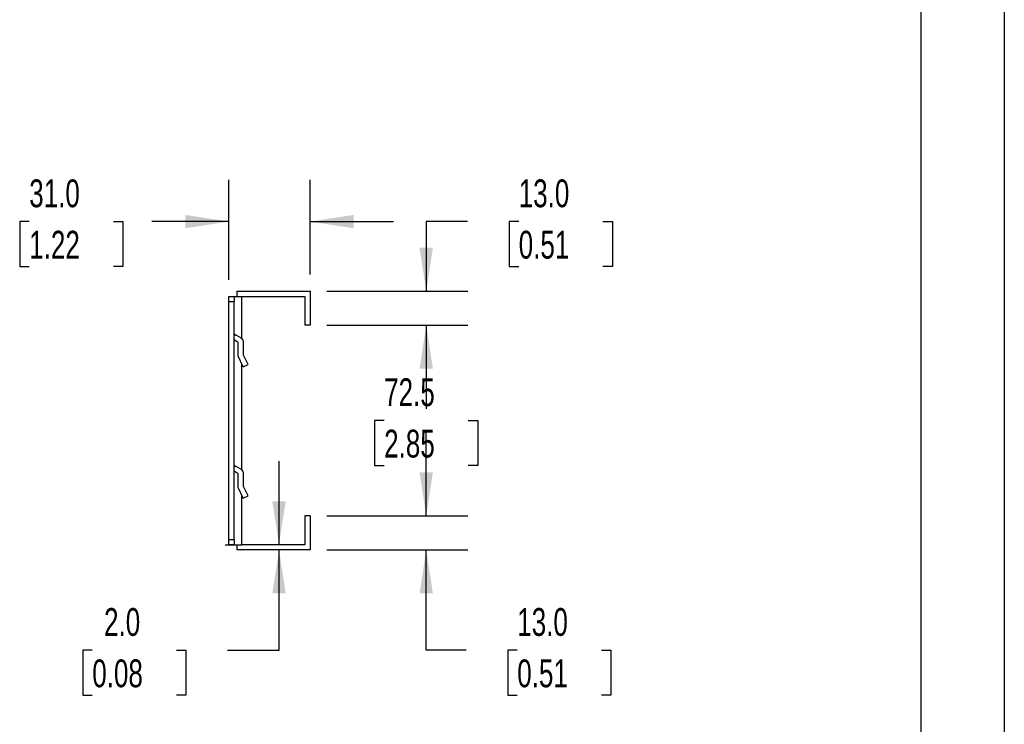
# Model space of a CAD drawing. Header units: millimetres. Extents: x 0 to 1397, y 0 to 1080.
# Tile 6 of 9: x 1022 to 1397, y 373 to 642. Entities that reach past the tile are written whole.
import ezdxf

# ---------------------------------------------------------------- set-up
doc = ezdxf.new("R2010")
doc.units = ezdxf.units.MM
doc.header["$LTSCALE"] = 5
doc.layers.add('DIMENSIONS', color=140, linetype='Continuous', lineweight=25)
doc.layers.add('TEXT', color=140, linetype='Continuous', lineweight=25)
doc.styles.add('SLDTEXTSTYLE0', font='TXT', dxfattribs={"width": 0.7})
doc.dimstyles.new('SLDDIMSTYLE1', dxfattribs={"dimtxt": 10.790039, "dimasz": 16.51, "dimexe": 0, "dimexo": 0.0625, "dimgap": 2.69751, "dimtad": 0, "dimtih": 1, "dimtoh": 1, "dimdec": 1, "dimrnd": 1e-09, "dimzin": 12, "dimdsep": 46, "dimtxsty": 'SLDTEXTSTYLE0', "dimsah": 1, "dimcen": 0.09, "dimadec": 0, "dimazin": 3, "dimtfac": 1, "dimtdec": 1, "dimtofl": 0, "dimtmove": 0, "dimatfit": 3, "dimfxl": 0, "dimfrac": 2, "dimtolj": 1, "dimtzin": 12, "dimarcsym": 0})
doc.dimstyles.new('SLDDIMSTYLE4', dxfattribs={"dimtxt": 10.790039, "dimasz": 16.51, "dimexe": 0, "dimexo": 0.0625, "dimgap": 2.69751, "dimtad": 0, "dimtih": 1, "dimtoh": 1, "dimdec": 1, "dimrnd": 1e-09, "dimzin": 4, "dimdsep": 46, "dimtxsty": 'SLDTEXTSTYLE0', "dimsah": 1, "dimcen": 0.09, "dimadec": 0, "dimazin": 1, "dimtfac": 1, "dimtdec": 1, "dimtmove": 0, "dimatfit": 0, "dimfxl": 0, "dimfrac": 2, "dimtolj": 1, "dimtzin": 12, "dimarcsym": 0})

# ---------------------------------------------------------------- blocks, each defined once
blk = doc.blocks.new('_D_6')
at = {"layer": 'DIMENSIONS'}
for p, q in [((1101.61, 542.64), (1101.61, 580.66)), ((1132.61, 544.65), (1132.61, 580.66)), ((1025.58, 564.79), (1021.95, 564.79)), ((1021.95, 564.79), (1021.95, 547.64)), ((1057.64, 564.79), (1061.26, 564.79)), ((1061.26, 564.79), (1061.26, 547.64)), ((1101.61, 564.79), (1072.26, 564.79)), ((1132.61, 564.79), (1164.36, 564.79)), ((1021.95, 547.64), (1025.58, 547.64)), ((1061.26, 547.64), (1057.64, 547.64))]:
    blk.add_line(p, q, dxfattribs=at)
for points in [[(1101.61, 564.79), (1085.1, 567.33), (1085.1, 562.25)], [(1132.61, 564.79), (1149.12, 562.25), (1149.12, 567.33)]]:
    blk.add_solid(points, dxfattribs=at)
at = {"layer": 'DIMENSIONS', "char_height": 10.583, "attachment_point": 1, "style": 'SLDTEXTSTYLE0'}
for s, insert in [('31.0', (1025.58, 580.84)), ('1.22', (1025.58, 561.28))]:
    blk.add_mtext(s, dxfattribs=dict(at, insert=insert))
blk = doc.blocks.new('_D_7')
at = {"layer": 'DIMENSIONS'}
for p, q in [((1192.58, 564.79), (1176.81, 564.79)), ((1176.81, 564.79), (1176.81, 538.3)), ((1212.04, 564.79), (1208.41, 564.79)), ((1208.41, 564.79), (1208.41, 547.64)), ((1244.1, 564.79), (1247.72, 564.79)), ((1247.72, 564.79), (1247.72, 547.64)), ((1208.41, 547.64), (1212.04, 547.64)), ((1247.72, 547.64), (1244.1, 547.64)), ((1138.96, 538.3), (1192.68, 538.3)), ((1138.96, 525.3), (1192.68, 525.3)), ((1176.81, 525.3), (1176.81, 493.55))]:
    blk.add_line(p, q, dxfattribs=at)
for points in [[(1176.81, 538.3), (1179.35, 554.81), (1174.27, 554.81)], [(1176.81, 525.3), (1174.27, 508.79), (1179.35, 508.79)]]:
    blk.add_solid(points, dxfattribs=at)
at = {"layer": 'DIMENSIONS', "char_height": 10.583, "attachment_point": 1, "style": 'SLDTEXTSTYLE0'}
for s, insert in [('13.0', (1212.04, 580.84)), ('0.51', (1212.04, 561.28))]:
    blk.add_mtext(s, dxfattribs=dict(at, insert=insert))
blk = doc.blocks.new('_D_8')
at = {"layer": 'DIMENSIONS'}
for p, q in [((1138.96, 525.3), (1192.68, 525.3)), ((1176.81, 525.3), (1176.81, 508.63)), ((1160.78, 489.06), (1157.15, 489.06)), ((1157.15, 489.06), (1157.15, 471.91)), ((1192.84, 489.06), (1196.46, 489.06)), ((1196.46, 489.06), (1196.46, 471.91)), ((1157.15, 471.91), (1160.78, 471.91)), ((1176.81, 452.79), (1176.81, 469.5)), ((1196.46, 471.91), (1192.84, 471.91)), ((1138.96, 452.79), (1192.68, 452.79))]:
    blk.add_line(p, q, dxfattribs=at)
for points in [[(1176.81, 525.3), (1174.27, 508.79), (1179.35, 508.79)], [(1176.81, 452.79), (1179.35, 469.3), (1174.27, 469.3)]]:
    blk.add_solid(points, dxfattribs=at)
at = {"layer": 'DIMENSIONS', "char_height": 10.583, "attachment_point": 1, "style": 'SLDTEXTSTYLE0'}
for s, insert in [('72.5', (1160.78, 505.12)), ('2.85', (1160.78, 485.56))]:
    blk.add_mtext(s, dxfattribs=dict(at, insert=insert))
blk = doc.blocks.new('_D_9')
at = {"layer": 'DIMENSIONS'}
for p, q in [((1176.81, 452.79), (1176.81, 484.54)), ((1138.96, 452.79), (1192.68, 452.79)), ((1138.96, 439.79), (1192.68, 439.79)), ((1176.81, 401.6), (1176.81, 439.79)), ((1192.03, 401.6), (1176.81, 401.6)), ((1211.48, 401.6), (1207.86, 401.6)), ((1207.86, 401.6), (1207.86, 384.45)), ((1243.54, 401.6), (1247.17, 401.6)), ((1247.17, 401.6), (1247.17, 384.45)), ((1207.86, 384.45), (1211.48, 384.45)), ((1247.17, 384.45), (1243.54, 384.45))]:
    blk.add_line(p, q, dxfattribs=at)
for points in [[(1176.81, 452.79), (1179.35, 469.3), (1174.27, 469.3)], [(1176.81, 439.79), (1174.27, 423.28), (1179.35, 423.28)]]:
    blk.add_solid(points, dxfattribs=at)
at = {"layer": 'DIMENSIONS', "char_height": 10.583, "attachment_point": 1, "style": 'SLDTEXTSTYLE0'}
for s, insert in [('13.0', (1211.48, 417.66)), ('0.51', (1211.48, 398.09))]:
    blk.add_mtext(s, dxfattribs=dict(at, insert=insert))
blk = doc.blocks.new('_D_10')
at = {"layer": 'DIMENSIONS'}
for p, q in [((1120.74, 441.79), (1120.74, 473.54)), ((1100.26, 441.79), (1104.87, 441.79)), ((1120.74, 401.6), (1120.74, 439.79)), ((1049.6, 401.6), (1045.98, 401.6)), ((1045.98, 401.6), (1045.98, 384.45)), ((1081.67, 401.6), (1085.29, 401.6)), ((1085.29, 401.6), (1085.29, 384.45)), ((1101.12, 401.6), (1120.74, 401.6)), ((1045.98, 384.45), (1049.6, 384.45)), ((1085.29, 384.45), (1081.67, 384.45))]:
    blk.add_line(p, q, dxfattribs=at)
for points in [[(1120.74, 441.79), (1123.28, 458.3), (1118.2, 458.3)], [(1120.74, 439.79), (1118.2, 423.28), (1123.28, 423.28)]]:
    blk.add_solid(points, dxfattribs=at)
at = {"layer": 'DIMENSIONS', "char_height": 10.583, "attachment_point": 1, "style": 'SLDTEXTSTYLE0'}
for s, insert in [('2.0', (1054.09, 417.66)), ('0.08', (1049.6, 398.09))]:
    blk.add_mtext(s, dxfattribs=dict(at, insert=insert))

msp = doc.modelspace()

# ---------------------------------------------------------------- linework, layer by layer
at = {"color": 7, "linetype": 'Continuous'}
msp.add_line((1397.01, 1079.51), (1397.01, 0.01), dxfattribs=at)
for p, q in [((1104.61, 538.3), (1132.61, 538.3)), ((1104.61, 538.3), (1104.61, 536.29)), ((1132.61, 538.3), (1132.61, 525.3)), ((1101.61, 536.29), (1103.61, 536.29)), ((1101.61, 534.29), (1101.61, 536.29)), ((1103.61, 534.29), (1101.61, 534.29)), ((1101.61, 443.79), (1101.61, 534.29)), ((1103.61, 536.29), (1103.61, 534.29)), ((1103.61, 536.29), (1106.61, 536.29)), ((1103.61, 443.79), (1103.61, 534.29)), ((1106.61, 536.3), (1130.61, 536.3)), ((1106.61, 536.29), (1106.61, 536.3)), ((1106.61, 520.25), (1106.61, 536.29)), ((1130.61, 536.3), (1130.61, 525.3)), ((1132.61, 525.3), (1130.61, 525.3)), ((1103.61, 522.04), (1104.38, 521.6)), ((1104.38, 521.6), (1103.61, 521.6)), ((1106.23, 520.53), (1104.38, 521.6)), ((1105.23, 518.8), (1103.61, 519.73)), ((1105.23, 513.51), (1105.23, 518.8)), ((1107.23, 513.95), (1107.23, 518.8)), ((1108.92, 510.33), (1107.23, 513.95)), ((1107.1, 509.48), (1105.23, 513.51)), ((1106.61, 470.25), (1106.61, 510.55)), ((1107.1, 509.48), (1108.92, 510.33)), ((1103.61, 472.04), (1104.38, 471.6)), ((1104.38, 471.6), (1103.61, 471.6)), ((1105.23, 468.8), (1103.61, 469.73)), ((1106.23, 470.53), (1104.38, 471.6)), ((1105.23, 463.51), (1105.23, 468.8)), ((1107.23, 463.95), (1107.23, 468.8)), ((1107.1, 459.48), (1105.23, 463.51)), ((1108.92, 460.33), (1107.23, 463.95)), ((1106.61, 441.79), (1106.61, 460.55)), ((1107.1, 459.48), (1108.92, 460.33)), ((1130.61, 452.79), (1130.61, 441.79)), ((1132.61, 452.79), (1130.61, 452.79)), ((1132.61, 452.79), (1132.61, 439.79)), ((1101.61, 443.79), (1103.61, 443.79)), ((1101.61, 441.79), (1101.61, 443.79)), ((1103.61, 443.79), (1103.61, 441.79)), ((1103.61, 441.79), (1101.61, 441.79)), ((1103.61, 441.79), (1106.61, 441.79)), ((1104.61, 441.79), (1104.61, 439.79)), ((1132.61, 439.79), (1104.61, 439.79)), ((1130.61, 441.79), (1106.61, 441.79)), ((1106.61, 441.79), (1106.61, 441.79))]:
    msp.add_line(p, q)
for centre in [(1105.23, 518.8), (1105.23, 468.8)]:
    msp.add_arc(centre, 2, 0, 60)
at = {"layer": 'TEXT'}
msp.add_line((1365.25, 1047.75), (1365.25, 31.75), dxfattribs=at)

# ---------------------------------------------------------------- dimensions: what is measured, and where the dimension line sits
at = {"layer": 'DIMENSIONS'}
dim = msp.add_linear_dim(base=(1132.61, 564.79), p1=(1101.61, 536.29), p2=(1132.61, 538.3), dimstyle='SLDDIMSTYLE4', dxfattribs=at)
dim.commit()
dim.dimension.update_dxf_attribs({"geometry": '_D_6', "text_midpoint": (1041.61, 564.79), "dimtype": 160})
for base, p1, p2, dimstyle, picture, middle in [((1176.81, 525.3), (1132.61, 538.3), (1132.61, 525.3), 'SLDDIMSTYLE4', '_D_7', (1176.81, 564.79)), ((1176.81, 452.79), (1132.61, 525.3), (1132.61, 452.79), 'SLDDIMSTYLE1', '_D_8', (1176.81, 489.06)), ((1176.81, 439.79), (1132.61, 452.79), (1132.61, 439.79), 'SLDDIMSTYLE4', '_D_9', (1176.81, 401.6)), ((1120.74, 439.79), (1130.61, 441.79), (1132.61, 439.79), 'SLDDIMSTYLE4', '_D_10', (1120.74, 401.6))]:
    dim = msp.add_linear_dim(base=base, p1=p1, p2=p2, angle=90, dimstyle=dimstyle, dxfattribs=at)
    dim.commit()
    dim.dimension.update_dxf_attribs({"geometry": picture, "text_midpoint": middle, "dimtype": 160})

doc.saveas('drawing.dxf')
